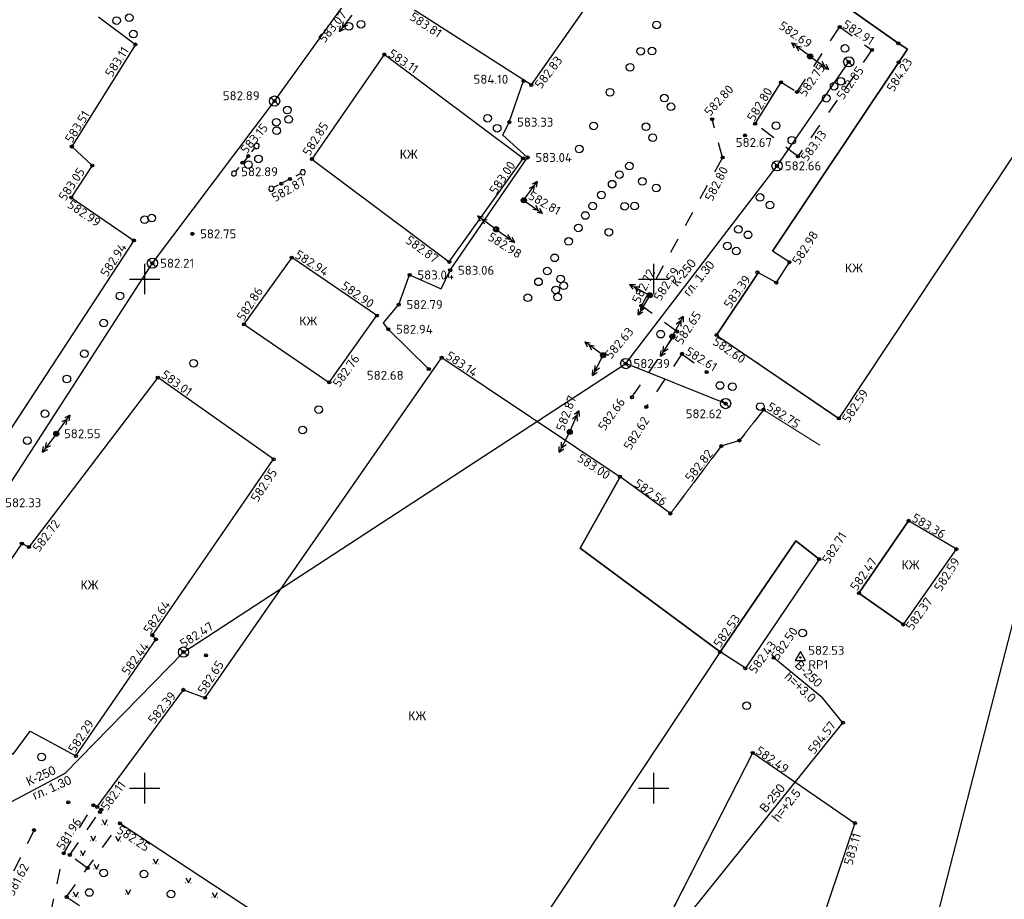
# Model space of a CAD drawing. Header units: metres. Extents: x 548732 to 549770, y 4592490 to 4594056.
# Tile 37 of 61: x 549338 to 549435, y 4593160 to 4593246. Entities that reach past the tile are written whole.
import ezdxf

# ---------------------------------------------------------------- set-up
doc = ezdxf.new("R2010")
doc.units = ezdxf.units.M
doc.header["$PDMODE"] = 32
doc.header["$PDSIZE"] = 0.3
doc.linetypes.add('Д_ТРОТ_ТРУБА', pattern=[3, 1.5, -1.5])
for name, color, linetype in [('(001) Сетка', 92, 'Continuous'), ('(003) Пункты', 7, 'Continuous'), ('(007) Здания', 7, 'Continuous'), ('(011) Колодцы', 7, 'Continuous'), ('(014) Водопровод', 5, 'ИК_Водопровод -------в--------'), ('(017) Канализация', 32, 'KANALIS_K_1'), ('(022) Возд. Линии', 7, 'Continuous'), ('(025) Дорога', 7, 'Continuous'), ('(036) Растительность', 7, 'Continuous'), ('(038) Деревья', 7, 'Continuous'), ('V-CTRL-HCPT', 150, 'Continuous'), ('V-NODE', 1, 'Continuous'), ('V-NODE-TEXT', 11, 'Continuous')]:
    doc.layers.add(name, color=color, linetype=linetype)
doc.layers.add('trubi goryachi', color=7, linetype='Continuous', lineweight=0)
doc.layers.add('Unknown Area Type', color=7, linetype='Continuous', lineweight=0)
doc.styles.add('D-431', font='d431.ttf')
doc.styles.add('P-131', font='p131.ttf')
doc.styles.add('S', font='txtwr', dxfattribs={"oblique": 15})
doc.styles.get("Standard").update_dxf_attribs({"font": 'simplex.shx'})
doc.linetypes.add('GAZ_VOZDUSH', pattern='A,1,-2,["~",Standard,S=3,R=0,X=-1.5,Y=-1.5],-1,10', length=14)
doc.linetypes.add('KANALIS_K', pattern='A,1,["<",Standard,S=1.8,R=0,X=-0.9,Y=-0.9],3,-1,["К",Standard,S=1.8,R=0,X=-0.9,Y=-0.9],-1,10', length=16)
doc.linetypes.add('KANALIS_K_1', pattern='A,1,[">",Standard,S=1.8,R=0,X=-0.9,Y=-0.9],3,-1,["К",Standard,S=1.8,R=0,X=-0.9,Y=-0.9],-1,10', length=16)
doc.linetypes.add('ИК_Водопровод -------в--------', pattern='A,9,-0.6,["В",Standard,S=1.2,R=0,X=0,Y=-0.6],-1.2', length=10.8)

# ---------------------------------------------------------------- blocks, each defined once
blk = doc.blocks.new('d')
at = {"layer": '(038) Деревья'}
blk.add_ellipse((0, 0), major_axis=(0.265, 0.265), ratio=1, start_param=5.497787, end_param=11.780972, dxfattribs=at)
blk = doc.blocks.new('strela1')
at = {"layer": '(022) Возд. Линии'}
for p, q in [((-2, 0), (-1.5, 0.25)), ((0, 0), (-2, 0)), ((-2, 0), (-1.5, -0.25)), ((-1.5, 0), (-1, 0.25)), ((-1.5, 0), (-1, -0.25))]:
    blk.add_line(p, q, dxfattribs=at)
blk = doc.blocks.new('strela2')
at = {"layer": '(022) Возд. Линии'}
for p, q in [((0, 0), (2, 0)), ((1.5, 0), (1, 0.25)), ((1.5, 0), (1, -0.25)), ((2, 0), (1.5, 0.25)), ((2, 0), (1.5, -0.25))]:
    blk.add_line(p, q, dxfattribs=at)
blk = doc.blocks.new('STOLB')
at = {"layer": '(022) Возд. Линии'}
blk.add_circle((0, 0), 0.25, dxfattribs=at)
blk = doc.blocks.new('I01171')
blk.add_line((-0.722283, 0.697501), (0.702286, -0.69785))
blk.add_circle((0, 0), 1)
at = {"color": 4, "style": 'S', "oblique": 15}
blk.add_attdef('Z', (1.616431, -1.093486), '', height=2, dxfattribs=at)
blk = doc.blocks.new('U1063')
for p, q in [((0, 2), (0, 3)), ((0, 1), (0, -1)), ((0, -2), (0, -3))]:
    blk.add_line(p, q)
for points in [[(0.55, 3.5), (0.275, 3.976314), (-0.275, 3.976314), (-0.55, 3.5), (-0.275, 3.023686), (0.275, 3.023686)], [(0.55, -3.5), (0.275, -3.023686), (-0.275, -3.023686), (-0.55, -3.5), (-0.275, -3.976314), (0.275, -3.976314)]]:
    blk.add_lwpolyline(points, close=True)
at = {"color": 4, "style": 'S', "oblique": 15}
for p in [(0.816665, 2.394167), (1.289923, -4.064282)]:
    blk.add_attdef('Z', p, '', height=2, dxfattribs=at)
blk = doc.blocks.new('I04160')
for p, q in [((-0.5, 0), (-0.55, 0)), ((0.48, 0), (0.53, 0))]:
    blk.add_line(p, q)
blk.add_lwpolyline([(-0.5, 0.99), (0, 0), (0.51, 0.99)])
blk = doc.blocks.new('STA')
blk.add_lwpolyline([(0, 1), (-0.87, -0.5), (0.87, -0.5)], close=True)
blk.add_circle((0, 0), 0.118)
blk = doc.blocks.new('*U562', base_point=(549414.779, 4593183.337, 582.533))
at = {"layer": 'V-NODE-TEXT', "linetype": 'ByBlock', "char_height": 0.875}
for s, insert, attachment_point in [('582.53', (549415.547, 4593183.599, 582.533), 7), ('RP1', (549415.547, 4593183.075, 582.533), 1)]:
    blk.add_mtext(s, dxfattribs=dict(at, insert=insert, attachment_point=attachment_point))
blk = doc.blocks.new('*U563', base_point=(549414.779, 4593183.337, 582.533))
at = {"layer": 'V-CTRL-HCPT'}
blk.add_blockref('*U562', (549414.779, 4593183.337, 582.533), dxfattribs=at)
blk = doc.blocks.new('*U564', base_point=(549414.779, 4593183.337, 582.533))
at = {"layer": 'V-CTRL-HCPT'}
blk.add_blockref('*U563', (549414.779, 4593183.337, 582.533), dxfattribs=at)
at = {"layer": 'V-CTRL-HCPT', "xscale": 0.5833333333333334, "yscale": 0.5833333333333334, "zscale": 0.5833333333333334}
blk.add_blockref('STA', (549414.779, 4593183.337, 582.533), dxfattribs=at)

msp = doc.modelspace()

# ---------------------------------------------------------------- linework, layer by layer
at = {"layer": '(001) Сетка'}
for p, q in [((549350.354, 4593222.001), (549350.354, 4593219.001)), ((549400.354, 4593222.001), (549400.354, 4593219.001)), ((549348.854, 4593220.501), (549351.854, 4593220.501)), ((549398.854, 4593220.501), (549401.854, 4593220.501)), ((549350.354, 4593172.001), (549350.354, 4593169.001)), ((549400.354, 4593172.001), (549400.354, 4593169.001)), ((549348.854, 4593170.501), (549351.854, 4593170.501)), ((549398.854, 4593170.501), (549401.854, 4593170.501))]:
    msp.add_line(p, q, dxfattribs=at)
at = {"layer": '(003) Пункты', "color": 7}
for p in [(549418.637, 4593245.265, 582.914), (549349.451, 4593243.545, 583.112), (549424.38, 4593243.653, 583.781), (549373.893, 4593242.557, 583.111), (549415.728, 4593242.364, 582.685), (549421.798, 4593243.001, 582.949), (549419.516, 4593241.829, 582.847), (549424.432, 4593241.796, 584.226), (549387.587, 4593239.955, 584.104), (549388.339, 4593239.566, 582.826), (549412.87, 4593239.832, 582.91), (549414.44, 4593238.884, 582.745), (549363.121, 4593237.985, 582.885), (549386.177, 4593235.908, 583.328), (549406.103, 4593236.198, 582.796), (549410.327, 4593235.759, 582.797), (549409.343, 4593234.605, 582.669), (549359.967, 4593231.926, 582.886), (549360.534, 4593232.576, 583.149), (549366.794, 4593232.291, 582.845), (549387.526, 4593232.352, 582.995), (549387.98, 4593232.438, 583.044), (549407.128, 4593232.437, 582.796), (549414.53, 4593232.544, 583.133), (549345.207, 4593231.645, 583.051), (549412.48, 4593231.62, 582.658), (549363.783, 4593229.866, 582.865), (549364.623, 4593230.32, 582.977), (549343.144, 4593228.503, 582.985), (549387.604, 4593228.236, 582.808), (549355.039, 4593224.94, 582.747), (549384.876, 4593225.383, 582.976), (549349.297, 4593224.292, 582.936), (549351.117, 4593222.056, 582.207), (549364.801, 4593222.613, 582.935), (549380.285, 4593222.184, 582.872), (549413.695, 4593222.162, 0.116), (549380.371, 4593221.362, 583.055), (549410.545, 4593221.165, 583.387), (549376.381, 4593220.904, 583.039), (549412.415, 4593220.151), (549399.981, 4593218.905, 582.593), (549375.31, 4593217.992, 582.786), (549399.153, 4593217.873, 582.715), (549373.17, 4593216.916, 582.899), (549360.112, 4593216.057, 582.858), (549374.284, 4593215.571, 582.942), (549402.643, 4593215.349, 582.671), (549402.198, 4593214.859, 582.652), (549406.535, 4593215.003, 582.595), (549379.539, 4593212.786, 583.139), (549395.398, 4593213.014, 582.626), (549403.136, 4593213.155, 582.609), (549378.275, 4593211.656, 582.683), (549397.613, 4593212.197, 582.385), (549405.553, 4593211.371, 582.718), (549351.655, 4593210.829, 583.014), (549368.494, 4593210.356, 582.764), (549398.224, 4593208.887, 582.662), (549399.634, 4593207.934, 582.623), (549407.426, 4593208.268, 582.593), (549411.146, 4593207.669, 582.751), (549418.554, 4593206.821, 582.586), (549341.672, 4593205.308, 582.548), (549392.111, 4593205.49, 582.867), (549408.785, 4593204.646, 582.834), (549406.995, 4593204.094, 582.82), (549363.03, 4593202.796, 582.949), (549397.064, 4593201.092, 582.999), (549402.002, 4593197.477, 582.561), (549425.398, 4593196.756, 583.356), (549338.292, 4593194.516, 582.749), (549338.991, 4593194.185, 582.718), (549430.097, 4593193.972, 582.592), (549416.616, 4593193.004, 582.705), (549420.526, 4593189.656, 582.468), (549424.889, 4593186.573, 582.367), (549351.114, 4593185.525, 582.642), (549351.466, 4593185.108, 582.438), (549354.176, 4593183.864, 582.465), (549356.373, 4593183.544, 582.54), (549406.892, 4593183.883, 582.531), (549412.16, 4593183.304, 582.502), (549409.366, 4593182.274, 582.428), (549354.166, 4593180.16, 582.385), (549356.295, 4593179.38, 582.651), (549418.957, 4593176.929, 594.573), (549343.606, 4593173.667, 582.287), (549410.093, 4593173.956, 582.492), (549342.853, 4593169.102, 581.99), (549345.323, 4593168.826, 582.166), (549345.695, 4593168.657, 581.259), (549345.958, 4593168.159, 582.108), (549346.097, 4593168.402, 582.092), (549347.93, 4593167.05, 582.248), (549420.124, 4593167.077, 583.111), (549339.495, 4593166.382, 581.946), (549342.412, 4593164.114, 581.955), (549343.006, 4593163.939, 581.931), (549344.75, 4593162.651, 581.979), (549342.696, 4593159.819, 581.799)]:
    msp.add_point(p, dxfattribs=at)
at = {"layer": '(007) Здания'}
for p, q in [((549400.501, 4593256.975), (549388.339, 4593239.566)), ((549424.38, 4593243.653), (549416.742, 4593249.068)), ((549388.339, 4593239.566), (549376.707, 4593247.005)), ((549345.837, 4593246.252), (549349.451, 4593243.545)), ((549349.451, 4593243.545), (549343.206, 4593233.517)), ((549373.893, 4593242.557), (549366.794, 4593232.291)), ((549387.526, 4593232.352), (549373.893, 4593242.557)), ((549424.432, 4593241.796), (549425.285, 4593243.092)), ((549412.027, 4593223.224), (549424.432, 4593241.796)), ((549343.206, 4593233.517), (549345.207, 4593231.645)), ((549366.794, 4593232.291), (549380.285, 4593222.184)), ((549380.285, 4593222.184), (549387.526, 4593232.352)), ((549345.207, 4593231.645), (549343.144, 4593228.503)), ((549343.144, 4593228.503), (549349.297, 4593224.292)), ((549349.297, 4593224.292), (549333.524, 4593200.18)), ((549364.801, 4593222.613), (549360.112, 4593216.057)), ((549373.17, 4593216.916), (549364.801, 4593222.613)), ((549406.535, 4593215.003), (549410.623, 4593221.123)), ((549368.494, 4593210.356), (549373.17, 4593216.916)), ((549360.112, 4593216.057), (549368.494, 4593210.356)), ((549406.535, 4593215.003), (549418.554, 4593206.821)), ((549356.295, 4593179.38), (549379.539, 4593212.786)), ((549379.539, 4593212.786), (549397.064, 4593201.092)), ((549351.655, 4593210.829), (549338.991, 4593194.185)), ((549363.03, 4593202.796), (549351.655, 4593210.829)), ((549351.114, 4593185.525), (549363.03, 4593202.796)), ((549397.064, 4593201.092), (549393.143, 4593194.065)), ((549425.398, 4593196.756), (549420.526, 4593189.656)), ((549430.097, 4593193.972), (549425.398, 4593196.756)), ((549338.292, 4593194.516), (549330.237, 4593182.816)), ((549338.991, 4593194.185), (549338.292, 4593194.516)), ((549406.892, 4593183.883), (549414.313, 4593194.802)), ((549414.313, 4593194.802), (549416.616, 4593193.004)), ((549393.143, 4593194.065), (549406.892, 4593183.883)), ((549424.889, 4593186.573), (549430.097, 4593193.972)), ((549416.616, 4593193.004), (549409.366, 4593182.274)), ((549420.526, 4593189.656), (549424.889, 4593186.573)), ((549351.466, 4593185.108), (549351.114, 4593185.525)), ((549343.606, 4593173.667), (549351.466, 4593185.108)), ((549406.892, 4593183.883), (549381.185, 4593145.136)), ((549409.366, 4593182.274), (549406.892, 4593183.883)), ((549345.695, 4593168.657), (549354.166, 4593180.16)), ((549354.166, 4593180.16), (549356.295, 4593179.38)), ((549337.445, 4593173.831), (549339.115, 4593176.104)), ((549339.115, 4593176.104), (549343.606, 4593173.667)), ((549392.834, 4593140.222), (549410.093, 4593173.956)), ((549410.093, 4593173.956), (549420.124, 4593167.077)), ((549381.185, 4593145.136), (549347.925, 4593167.043)), ((549420.124, 4593167.077), (549405.363, 4593123.617))]:
    msp.add_line(p, q, dxfattribs=at)
at = {"layer": '(007) Здания', "flags": 128}
for points in [[(549395.949, 4593276.817), (549399.622, 4593273.978), (549401.894, 4593277.107), (549406.906, 4593274.091), (549404.706, 4593270.415), (549409.158, 4593267.841), (549401.08, 4593256.711), (549400.501, 4593256.975), (549388.339, 4593239.566), (549376.707, 4593247.005)], [(549410.623, 4593221.123), (549406.535, 4593215.003), (549418.575, 4593206.806), (549445.33, 4593247.112), (549446.632, 4593249.181)], [(549412.027, 4593223.224), (549424.432, 4593241.796), (549425.285, 4593243.092), (549424.38, 4593243.653), (549416.742, 4593249.068)], [(549416.742, 4593249.068), (549424.38, 4593243.653), (549425.285, 4593243.092), (549424.432, 4593241.796), (549412.027, 4593223.224)], [(549349.451, 4593243.545), (549343.206, 4593233.517), (549345.207, 4593231.645), (549343.144, 4593228.503), (549349.297, 4593224.292), (549333.524, 4593200.18), (549334.069, 4593199.772), (549331.766, 4593195.747)], [(549410.545, 4593221.165), (549412.415, 4593220.151), (549413.695, 4593222.162), (549412.027, 4593223.224)], [(549406.535, 4593215.003), (549410.623, 4593221.123)], [(549421.482, 4593131.887), (549445.773, 4593125.291), (549464.719, 4593198.407), (549440.246, 4593204.748), (549421.482, 4593131.887)], [(549386.992, 4593140.241), (549392.834, 4593140.222), (549410.093, 4593173.956)]]:
    msp.add_lwpolyline(points, dxfattribs=at)
for points in [[(549380.285, 4593222.184), (549387.526, 4593232.352), (549373.893, 4593242.557), (549366.794, 4593232.291)], [(549373.17, 4593216.916), (549364.801, 4593222.613), (549360.112, 4593216.057), (549368.494, 4593210.356)], [(549338.292, 4593194.516), (549330.237, 4593182.816), (549333.952, 4593179.824), (549332.277, 4593177.505), (549337.445, 4593173.831), (549339.115, 4593176.104), (549343.606, 4593173.667), (549351.466, 4593185.108), (549351.114, 4593185.525), (549363.03, 4593202.796), (549351.655, 4593210.829), (549338.991, 4593194.185)]]:
    msp.add_lwpolyline(points, close=True, dxfattribs=at)
at = {"layer": '(007) Здания'}
for points in [[(549345.695, 4593168.657), (549354.166, 4593180.16), (549356.295, 4593179.38), (549379.539, 4593212.786), (549397.064, 4593201.092)], [(549406.892, 4593183.883), (549393.143, 4593194.065), (549397.064, 4593201.092)], [(549424.889, 4593186.573), (549420.526, 4593189.656), (549425.398, 4593196.756)], [(549416.616, 4593193.004), (549414.313, 4593194.802), (549406.892, 4593183.883)]]:
    msp.add_lwpolyline(points, dxfattribs=at)
msp.add_point((549343.206, 4593233.517, 583.51), dxfattribs=at)
at = {"layer": '(014) Водопровод', "linetype": 'GAZ_VOZDUSH', "flags": 128}
for points in [[(549378.275, 4593211.656), (549374.284, 4593215.571), (549373.808, 4593216.216), (549375.31, 4593217.992), (549376.381, 4593220.904), (549379.474, 4593219.546), (549380.371, 4593221.362), (549387.98, 4593232.438), (549385.551, 4593234.62), (549386.177, 4593235.908), (549387.587, 4593239.955)], [(549418.957, 4593176.929), (549416.945, 4593179.361), (549412.16, 4593183.304)], [(549380.832, 4593129.458), (549418.957, 4593176.929)]]:
    msp.add_lwpolyline(points, dxfattribs=at)
at = {"layer": '(017) Канализация', "linetype": 'KANALIS_K'}
for p, q in [((549363.121, 4593237.985), (549372.662, 4593251.224)), ((549412.48, 4593231.62), (549419.516, 4593241.829)), ((549351.117, 4593222.056), (549363.121, 4593237.985)), ((549397.613, 4593212.197), (549412.48, 4593231.62)), ((549335.897, 4593198.533), (549351.117, 4593222.056)), ((549354.176, 4593183.864), (549397.613, 4593212.197)), ((549407.426, 4593208.268), (549397.613, 4593212.197)), ((549354.176, 4593183.864), (549342.505, 4593171.936)), ((549342.505, 4593171.936), (549336.165, 4593168.58))]:
    msp.add_line(p, q, dxfattribs=at)
at = {"layer": '(022) Возд. Линии', "color": 1, "linetype": 'ByBlock'}
for p, q in [((549374.284, 4593215.571), (549373.808, 4593216.216)), ((549378.275, 4593211.656), (549374.284, 4593215.571))]:
    msp.add_line(p, q, dxfattribs=at)
at = {"layer": '(025) Дорога', "linetype": 'Д_ТРОТ_ТРУБА'}
for p, q in [((549414.44, 4593238.884), (549418.637, 4593245.265)), ((549418.637, 4593245.265), (549421.798, 4593243.001)), ((549421.798, 4593243.001), (549414.53, 4593232.544)), ((549412.87, 4593239.832), (549414.44, 4593238.884)), ((549407.128, 4593232.437), (549406.103, 4593236.198)), ((549414.53, 4593232.544), (549410.327, 4593235.759)), ((549399.153, 4593217.873), (549407.128, 4593232.437)), ((549402.643, 4593215.349), (549399.153, 4593217.873)), ((549398.224, 4593208.887), (549402.643, 4593215.349)), ((549403.136, 4593213.155), (549399.634, 4593207.934)), ((549403.136, 4593213.155), (549405.553, 4593211.371)), ((549411.146, 4593207.669), (549408.785, 4593204.646)), ((549406.995, 4593204.094), (549402.002, 4593197.477)), ((549343.006, 4593163.939), (549346.097, 4593168.402)), ((549342.696, 4593159.819), (549347.93, 4593167.05)), ((549344.75, 4593162.651), (549343.006, 4593163.939)), ((549342.696, 4593159.819), (549375.569, 4593137.804))]:
    msp.add_line(p, q, dxfattribs=at)
at = {"layer": '(025) Дорога', "linetype": 'ByBlock'}
for p, q in [((549410.327, 4593235.759), (549412.87, 4593239.832)), ((549408.785, 4593204.646), (549406.995, 4593204.094)), ((549402.002, 4593197.477), (549397.064, 4593201.092))]:
    msp.add_line(p, q, dxfattribs=at)
at = {"layer": '(025) Дорога', "linetype": 'Д_ТРОТ_ТРУБА'}
msp.add_lwpolyline([(549414.53, 4593232.544), (549410.327, 4593235.759), (549412.87, 4593239.832), (549414.44, 4593238.884), (549418.637, 4593245.265), (549421.798, 4593243.001)], close=True, dxfattribs=at)
msp.add_lwpolyline([(549398.224, 4593208.887), (549402.643, 4593215.349), (549399.153, 4593217.873), (549407.128, 4593232.437), (549406.103, 4593236.198)], dxfattribs=at)
at = {"layer": '(025) Дорога', "linetype": 'Д_ТРОТ_ТРУБА', "flags": 128}
for points in [[(549339.495, 4593166.382), (549336.384, 4593160.159), (549327.074, 4593166.538), (549329.583, 4593173.223)], [(549342.329, 4593156.094), (549340.833, 4593156.889), (549342.412, 4593164.114), (549345.323, 4593168.826)]]:
    msp.add_lwpolyline(points, dxfattribs=at)
for p, q in [((549419.157, 4593242.181), (549419.869, 4593241.483)), ((549362.76, 4593238.334), (549363.472, 4593237.636)), ((549412.121, 4593231.972), (549412.833, 4593231.274)), ((549350.756, 4593222.405), (549351.468, 4593221.707)), ((549397.254, 4593212.549), (549397.966, 4593211.851)), ((549407.067, 4593208.62), (549407.779, 4593207.922)), ((549353.817, 4593184.216), (549354.529, 4593183.518))]:
    msp.add_line(p, q)
for centre in [(549419.518, 4593241.832), (549363.121, 4593237.985), (549412.482, 4593231.623), (549351.117, 4593222.056), (549407.428, 4593208.271), (549354.178, 4593183.867)]:
    msp.add_circle(centre, 0.5)
at = {"layer": 'trubi goryachi', "linetype": 'ByBlock'}
for points in [[(549411.146, 4593207.669), (549408.785, 4593204.646), (549406.995, 4593204.094), (549402.002, 4593197.477), (549397.064, 4593201.092)], [(549411.146, 4593207.669), (549416.673, 4593204.173)]]:
    msp.add_lwpolyline(points, dxfattribs=at)
at = {"layer": 'Unknown Area Type', "linetype": 'ByBlock'}
msp.add_line((549425.285, 4593243.092), (549424.38, 4593243.653), dxfattribs=at)

# ---------------------------------------------------------------- block references
at = {"layer": '(011) Колодцы', "xscale": 0.5, "yscale": 0.5, "zscale": 0.5}
for p in [(549419.518, 4593241.832), (549363.121, 4593237.985), (549412.482, 4593231.623), (549351.117, 4593222.056), (549397.615, 4593212.2), (549407.428, 4593208.271), (549354.178, 4593183.867)]:
    msp.add_blockref('I01171', p, dxfattribs=at)
at = {"layer": '(022) Возд. Линии'}
for name, p, rotation in [('strela2', (549370.698, 4593246.419, 583.07), 233.4856512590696), ('strela1', (549415.525, 4593242.513, 582.905), 323.722678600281), ('STOLB', (549415.728, 4593242.364, 582.905), 51.00522516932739), ('strela2', (549415.933, 4593242.221, 582.905), 325.2471021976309), ('strela1', (549387.751, 4593228.441, 583.028), 234.3277950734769), ('STOLB', (549387.604, 4593228.236, 583.028), 51.00522516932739), ('strela2', (549387.809, 4593228.093, 583.028), 325.2471021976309), ('strela1', (549384.673, 4593225.532, 0.22), 323.722678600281), ('STOLB', (549384.876, 4593225.383, 0.22), 51.00522516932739), ('strela2', (549385.081, 4593225.24, 0.22), 325.2471021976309), ('strela1', (549399.759, 4593219.025, 582.593), 331.5253816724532), ('STOLB', (549399.981, 4593218.905, 582.593), 51.00522516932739), ('strela2', (549399.852, 4593218.691, 582.593), 239.1044296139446), ('strela1', (549402.318, 4593215.081, 582.652), 241.5253816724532), ('strela1', (549395.195, 4593213.163, 582.626), 323.722678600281), ('strela2', (549402.069, 4593214.645, 582.652), 239.1044296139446), ('STOLB', (549402.198, 4593214.859, 582.652), 51.00522516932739), ('strela2', (549395.283, 4593212.792, 582.626), 242.7061987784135), ('STOLB', (549395.398, 4593213.014, 582.626), 51.00522516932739), ('strela1', (549392.212, 4593205.721, 582.867), 246.4912468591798), ('strela1', (549341.821, 4593205.511, 582.548), 233.8314623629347), ('STOLB', (549392.111, 4593205.49, 582.867), 51.00522516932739), ('strela2', (549341.523, 4593205.107, 582.548), 233.4856512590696), ('STOLB', (549341.672, 4593205.308, 582.548), 51.00522516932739), ('strela2', (549391.996, 4593205.268, 582.867), 242.7061987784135)]:
    msp.add_blockref(name, p, dxfattribs=dict(at, rotation=rotation))
for p, xscale, yscale, zscale, rotation in [((549360.245, 4593232.22), 0.5, 0.5, 0.5, 320.6921717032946), ((549364.344, 4593230.18, 582.977), 0.4999999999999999, 0.4999999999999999, 0.4999999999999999, 297.7347586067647)]:
    msp.add_blockref('U1063', p, dxfattribs=dict(at, xscale=xscale, yscale=yscale, zscale=zscale, rotation=rotation))
at = {"layer": '(036) Растительность', "linetype": 'Continuous', "xscale": 0.5, "yscale": 0.5, "zscale": 0.5}
for p in [(549346.433, 4593166.916), (549345.315, 4593165.326), (549347.758, 4593165.289), (549344.297, 4593163.878), (549351.44, 4593163.059, 581.748), (549345.632, 4593162.543), (549354.651, 4593161.188, 581.748), (549343.593, 4593159.817, 581.748), (549348.747, 4593160.062, 581.748), (549357.244, 4593159.759, 581.748)]:
    msp.add_blockref('I04160', p, dxfattribs=at)
at = {"layer": '(038) Деревья', "linetype": 'Continuous'}
for p in [(549348.844, 4593246.158), (549347.595, 4593245.887), (549370.418, 4593245.319), (549371.611, 4593245.525), (549400.656, 4593245.461), (549400.656, 4593245.461), (549349.259, 4593244.564), (549419.144, 4593243.147), (549399.087, 4593242.871), (549400.192, 4593242.884), (549398.047, 4593241.295), (549418.088, 4593239.432), (549418.746, 4593239.917), (549396.069, 4593238.838), (549401.404, 4593238.279), (549417.311, 4593238.255), (549402.049, 4593237.427), (549364.372, 4593237.1), (549384.04, 4593236.295), (549363.284, 4593235.897), (549364.499, 4593236.174), (549384.987, 4593235.318), (549394.458, 4593235.542), (549399.604, 4593235.46), (549412.385, 4593235.568), (549363.312, 4593235.073), (549400.272, 4593234.386), (549413.932, 4593234.122), (549393.045, 4593233.275), (549360.547, 4593231.747), (549361.541, 4593232.299), (549397.979, 4593231.596), (549396.996, 4593230.757), (549396.282, 4593229.819), (549399.248, 4593230.087), (549395.232, 4593228.754), (549400.617, 4593229.444), (549410.816, 4593228.52), (549394.373, 4593227.666), (549397.506, 4593227.647), (549398.478, 4593227.674), (549411.78, 4593227.768), (549393.648, 4593226.742), (549350.345, 4593226.323), (549351.055, 4593226.485), (549392.962, 4593225.527), (549395.955, 4593225.104), (549408.685, 4593225.374), (549409.633, 4593224.845), (549392.011, 4593224.193), (549407.607, 4593223.76), (549408.467, 4593223.25), (549390.622, 4593222.585), (549389.91, 4593221.287), (549389.046, 4593220.228), (549391.217, 4593220.514), (549391.532, 4593219.847), (549347.928, 4593218.84), (549390.737, 4593219.434), (549387.999, 4593218.659), (549390.927, 4593218.727), (549346.343, 4593216.175), (549401.045, 4593215.089), (549344.443, 4593213.168), (549355.162, 4593212.226), (549342.714, 4593210.685), (549406.875, 4593210.047), (549408.099, 4593209.93), (549340.558, 4593207.267), (549367.462, 4593207.687), (549410.839, 4593207.974), (549365.874, 4593205.676), (549338.834, 4593204.643), (549414.982, 4593185.741), (549409.496, 4593178.592), (549340.233, 4593173.563), (549346.338, 4593162.181), (549350.279, 4593162.067), (549344.915, 4593160.253), (549352.953, 4593160.097)]:
    msp.add_blockref('d', p, dxfattribs=at)
at = {"layer": 'V-NODE'}
msp.add_blockref('*U564', (549414.779, 4593183.337, 582.533), dxfattribs=at)

# ---------------------------------------------------------------- texts
at = {"layer": '(003) Пункты', "color": 7}
for s, rotation, p in [('583.07', 50.50043, (549368.025, 4593243.629, 583.07)), ('583.81', 326.40738, (549376.311, 4593246.037, 583.809)), ('582.69', 325.42555, (549412.56, 4593245.163, 582.685)), ('582.91', 326.87347, (549418.816, 4593245.291, 582.914)), ('583.11', 57.12481, (549347.138, 4593240.257, 583.112)), ('583.11', 325.79002, (549374.213, 4593242.426, 583.111)), ('582.83', 52.87046, (549389.298, 4593239.111, 582.826)), ('582.75', 55.45078, (549415.254, 4593238.33, 582.745)), ('584.23', 58.11907, (549423.928, 4593238.808, 584.226)), ('582.85', 54.66542, (549418.969, 4593238.046, 582.847)), ('582.80', 47.76553, (549405.887, 4593236.423, 582.796)), ('582.80', 58.6259, (549410.22, 4593235.903, 582.797)), ('583.15', 50.02803, (549360.364, 4593232.721, 583.149)), ('582.85', 57.96772, (549366.557, 4593232.506, 582.845)), ('583.13', 54.05774, (549415.427, 4593231.969, 583.133)), ('583.00', 56.51268, (549384.89, 4593228.742, 582.995)), ('583.05', 56.15217, (549342.56, 4593228.096, 583.051)), ('582.80', 63.13351, (549406.112, 4593228.072, 582.796)), ('582.87', 29.98476, (549363.163, 4593228.05, 582.865)), ('582.81', 329.89812, (549387.946, 4593228.435, 582.808)), ('582.99', 325.61298, (549342.689, 4593227.609, 582.985)), ('582.98', 327.99558, (549383.977, 4593224.397, 582.976)), ('582.98', 57.21605, (549414.632, 4593221.822, 0.116)), ('582.87', 323.95144, (549375.9, 4593224.128, 582.872)), ('582.94', 56.9256, (549346.673, 4593220.629, 582.936)), ('582.94', 327.80931, (549365.021, 4593222.661, 582.935)), ('582.72', 63.6373, (549398.971, 4593218.032, 582.715)), ('582.59', 57.68422, (549401.034, 4593218.261, 582.593)), ('582.90', 325.17533, (549369.575, 4593219.624, 582.899)), ('583.39', 55.1967, (549407.9, 4593217.533, 583.387)), ('582.86', 57.13404, (549360.082, 4593216.321, 582.858)), ('582.65', 56.58213, (549403.117, 4593213.979, 582.652)), ('582.63', 49.75219, (549396.16, 4593212.574, 582.626)), ('582.60', 325.56959, (549406.068, 4593214.156, 582.595)), ('582.61', 328.15937, (549403.379, 4593213.162, 582.609)), ('582.76', 54.71906, (549369.481, 4593209.79, 582.764)), ('583.14', 326.2858, (549379.858, 4593212.739, 583.139)), ('583.01', 324.04915, (549351.894, 4593210.914, 583.014)), ('582.59', 56.73299, (549419.534, 4593206.304, 582.586)), ('582.87', 69.82053, (549391.563, 4593205.491, 582.867)), ('582.66', 54.66141, (549395.546, 4593205.52, 582.662)), ('582.75', 326.83394, (549411.393, 4593207.732, 582.751)), ('582.62', 57.6298, (549398.088, 4593203.623, 582.623)), ('582.82', 51.91192, (549404.055, 4593200.516, 582.82)), ('583.00', 326.99174, (549392.763, 4593202.684, 582.999)), ('582.95', 56.53404, (549361.451, 4593198.527, 582.949)), ('582.56', 324.71585, (549398.353, 4593200.223, 582.561)), ('583.36', 329.35468, (549425.62, 4593196.788, 583.356)), ('582.72', 53.16594, (549339.982, 4593193.617, 582.718)), ('582.71', 57.88134, (549417.582, 4593192.454, 582.705)), ('582.47', 55.0414, (549420.31, 4593189.799, 582.468)), ('582.59', 57.64024, (549428.582, 4593189.741, 582.592)), ('582.37', 55.01878, (549425.774, 4593185.929, 582.367)), ('582.64', 55.37571, (549350.894, 4593185.585)), ('582.53', 55.22399, (549406.885, 4593184.232, 582.531)), ('582.47', 32.54049, (549354.188, 4593184.221, 582.465)), ('582.50', 55.03316, (549412.56, 4593183, 1164.93)), ('582.44', 53.68086, (549348.721, 4593181.502)), ('582.43', 53.15466, (549410.327, 4593181.66, 582.428)), ('582.39', 51.21136, (549351.288, 4593176.736, 582.385)), ('582.29', 57.25918, (549343.512, 4593173.881, 582.287)), ('594.57', 52.47327, (549416.136, 4593173.777, 594.573)), ('582.49', 324.96481, (549410.28, 4593173.972, 582.492)), ('582.11', 53.80786, (549346.682, 4593168.228, 582.108)), ('581.96', 57.22668, (549342.353, 4593164.342, 581.955)), ('582.25', 326.46557, (549347.536, 4593166.182, 1164.496)), ('583.11', 73.86883, (549419.862, 4593162.869, 583.111)), ('581.62', 62.32472, (549337.468, 4593159.805, 581.617))]:
    msp.add_text(s, height=0.88, rotation=rotation, dxfattribs=at).set_placement(p)
for s, p in [('584.10', (549382.663, 4593239.681, 584.104)), ('582.89', (549358.03, 4593238.066, 582.885)), ('583.33', (549386.939, 4593235.468, 583.328)), ('582.67', (549408.421, 4593233.473, 582.669)), ('583.04', (549388.742, 4593231.998, 583.044)), ('582.66', (549413.242, 4593231.18, 582.658)), ('582.89', (549359.836, 4593230.604, 582.886)), ('582.75', (549355.801, 4593224.5, 582.747)), ('582.21', (549351.879, 4593221.616, 582.207)), ('583.04', (549377.143, 4593220.464, 583.039)), ('583.06', (549381.133, 4593220.922, 583.055)), ('582.79', (549376.072, 4593217.552, 582.786)), ('582.94', (549375.046, 4593215.131, 582.942)), ('582.39', (549398.375, 4593211.757, 582.385)), ('582.68', (549372.189, 4593210.609, 582.683)), ('582.62', (549403.503, 4593206.827, 1165.232)), ('582.55', (549342.434, 4593204.868, 582.548)), ('582.33', (549336.659, 4593198.093, 582.33))]:
    msp.add_text(s, height=0.88, dxfattribs=at).set_placement(p)
at = {"layer": '(007) Здания'}
for s, rotation, p in [('583.51', 57.93528, (549343.214, 4593233.79, 583.51)), ('582.65', 56.72782, (549356.228, 4593179.661, 582.651))]:
    msp.add_text(s, height=0.88, rotation=rotation, dxfattribs=at).set_placement(p)
at = {"layer": '(007) Здания', "style": 'P-131'}
for p in [(549375.421, 4593232.322), (549419.16, 4593221.146), (549365.555, 4593215.943), (549424.717, 4593191.991, 582.367), (549344.059, 4593190.021), (549376.257, 4593177.169)]:
    msp.add_text('КЖ', height=0.88, dxfattribs=at).set_placement(p)
at = {"layer": '(014) Водопровод', "color": 0, "linetype": 'Continuous', "style": 'D-431'}
for s, rotation, p in [('В-250', 316.18378, (549414.142, 4593182.505, -581.916)), ('h=+3.0', 316.40749, (549413.132, 4593181.364, -581.916)), ('В-250', 51.07374, (549411.359, 4593168.032)), ('h=+2.5', 51.29745, (549412.583, 4593167.123))]:
    msp.add_text(s, height=0.88, rotation=rotation, dxfattribs=at).set_placement(p)
at = {"layer": '(017) Канализация', "color": 0, "linetype": 'Continuous', "style": 'D-431'}
for s, rotation, p in [('К-250', 50.76875, (549402.685, 4593219.682)), ('гл. 1.30', 50.76875, (549403.849, 4593218.727)), ('К-250', 24.16202, (549338.964, 4593170.708)), ('гл. 1.30', 24.16202, (549339.577, 4593169.333))]:
    msp.add_text(s, height=0.875, rotation=rotation, dxfattribs=at).set_placement(p)

doc.saveas('drawing.dxf')
